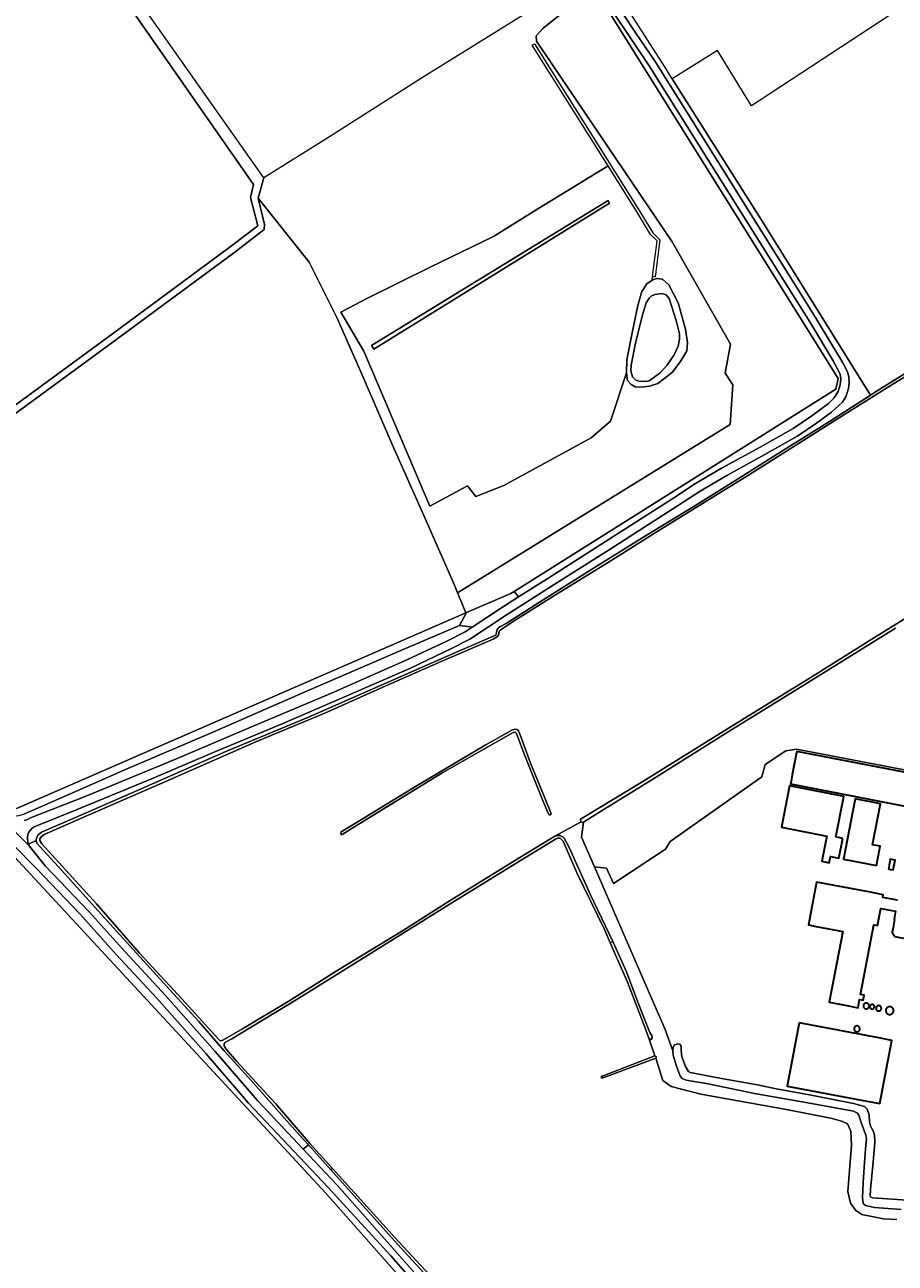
# Model space of a CAD drawing. Header units: metres. Extents: x 152737 to 157444, y 374779 to 378487.
# Tile 59 of 95: x 155086 to 155420, y 377477 to 377952. Entities that reach past the tile are written whole.
import ezdxf
from ezdxf.enums import TextEntityAlignment as Align

# ---------------------------------------------------------------- set-up
doc = ezdxf.new("R2010")
doc.units = ezdxf.units.M
for name, color, linetype, lineweight in [('B-XX-GR-BEPLANTING_CULTUUR_BOSPLANTSOEN-GV', 90, 'Continuous', 18), ('B-XX-OG-BEBOUWING-GV', 7, 'Continuous', 35), ('B-XX-OG-BEBOUWING_SCHUUR-GV', 7, 'Continuous', 35), ('B-XX-OG-BEBOUWING_SILO-GV', 7, 'Continuous', 35), ('B-XX-OG-TERREIN_CULTUURSCHEIDING-GV', 7, 'Continuous', 18), ('B-XX-OG-TERREIN_ONBEGROEID-GV', 7, 'Continuous', 18), ('B-XX-OG-TOPOGRAFIE-T18', 10, 'Continuous', 18), ('B-XX-OG-WATER-GV', 130, 'Continuous', 18), ('B-XX-OG-WATER_MEER-GV', 140, 'Continuous', 18), ('B-XX-OG-WATER_SLOOT-GV', 120, 'Continuous', 18), ('B-XX-OG-WEG-GV', 7, 'Continuous', 18)]:
    doc.layers.add(name, color=color, linetype=linetype, lineweight=lineweight)
doc.styles.add('NLCS-ISO-M-T18', font='NLCS-ISO.ttf', dxfattribs={"height": 1.8})

msp = doc.modelspace()

# ---------------------------------------------------------------- linework, layer by layer
at = {"layer": 'B-XX-GR-BEPLANTING_CULTUUR_BOSPLANTSOEN-GV'}
for points in [[(155231.405, 377712.36), (155252.992, 377721.586), (155255.733, 377726.573), (155255.49, 377726.469), (155082.037, 377650.894), (155067.253, 377665.607), (155064.654, 377662.995), (155070.95, 377657.197), (155080.358, 377648.671), (155082.009, 377648.546), (155084.138, 377648.836), (155086.059, 377649.33), (155093.94, 377652.686), (155125.94, 377666.797), (155158.149, 377680.635), (155195.016, 377696.705)], [(155088.007, 377637.146), (155094.163, 377629.527), (155111.055, 377611.899), (155124.862, 377596.491), (155140.311, 377579.812), (155159.34, 377558.392), (155175.538, 377539.52), (155193.074, 377520.97), (155195.071, 377522.601), (155191.851, 377526.189), (155171.948, 377548.516), (155162.839, 377558.665), (155153.104, 377569.799), (155140.69, 377583.453), (155121.54, 377604.424), (155099.268, 377629.149), (155092.095, 377636.897), (155091.034, 377638.128), (155090.717, 377639.116), (155090.73, 377639.218), (155087.795, 377637.75)]]:
    msp.add_lwpolyline(points, close=True, dxfattribs=at)
at = {"layer": 'B-XX-OG-BEBOUWING-GV'}
for points in [[(155382.194, 377672.933), (155380.565, 377664.344), (155379.961, 377661.156), (155379.907, 377660.873), (155434.933, 377650.158), (155434.962, 377650.306), (155435.593, 377653.49), (155436.779, 377659.482), (155437.414, 377662.689), (155382.277, 377673.37)], [(155404.627, 377655.189), (155400.171, 377632.061), (155412.839, 377629.62), (155413.483, 377632.963), (155413.422, 377632.975), (155414.2, 377637.014), (155411.317, 377637.57), (155414.35, 377653.315)], [(155383.237, 377569.32), (155378.619, 377545.13), (155409.191, 377539.34), (155414.101, 377538.41), (155418.661, 377562.61), (155413.751, 377563.54)]]:
    msp.add_lwpolyline(points, close=True, dxfattribs=at)
msp.add_lwpolyline([(155420.93, 377616.34), (155415.231, 377617.42), (155415.421, 377618.43), (155410.501, 377619.35), (155389.865, 377623.209), (155386.751, 377606.855), (155389.767, 377606.281), (155399.884, 377604.355), (155394.724, 377577.252), (155400.851, 377576.08), (155405.761, 377575.14), (155406.371, 377578.3), (155407.691, 377578.05), (155408.071, 377579.99), (155406.741, 377580.24), (155411.861, 377606.93), (155413.181, 377606.67), (155414.431, 377613.18), (155420.131, 377612.11), (155419.551, 377609.01), (155419.769, 377608.969), (155419.177, 377605.88), (155419.255, 377605.865), (155418.886, 377603.892), (155419.866, 377602.451), (155425.126, 377601.46)], dxfattribs=at)
at = {"layer": 'B-XX-OG-BEBOUWING_SCHUUR-GV'}
for points in [[(155399.917, 377640.031), (155397.203, 377640.568), (155400.267, 377656.061), (155379.53, 377660.162), (155376.395, 377644.313), (155393.768, 377640.877), (155391.863, 377631.244), (155394.75, 377630.673), (155395.218, 377633.042), (155398.41, 377632.411)], [(155417.401, 377628.253), (155419.275, 377627.902), (155419.991, 377631.73), (155418.117, 377632.081)]]:
    msp.add_lwpolyline(points, close=True, dxfattribs=at)
at = {"layer": 'B-XX-OG-BEBOUWING_SILO-GV'}
for points in [[(155410.008, 377575.831), (155410.004, 377575.927), (155409.991, 377576.023), (155409.971, 377576.116), (155409.942, 377576.208), (155409.905, 377576.297), (155409.86, 377576.382), (155409.809, 377576.464), (155409.75, 377576.54), (155409.685, 377576.611), (155409.614, 377576.676), (155409.538, 377576.735), (155409.457, 377576.786), (155409.372, 377576.831), (155409.283, 377576.867), (155409.191, 377576.896), (155409.097, 377576.917), (155409.002, 377576.93), (155408.906, 377576.934), (155408.809, 377576.93), (155408.714, 377576.917), (155408.62, 377576.896), (155408.528, 377576.867), (155408.439, 377576.831), (155408.354, 377576.786), (155408.273, 377576.735), (155408.197, 377576.676), (155408.126, 377576.611), (155408.061, 377576.54), (155408.002, 377576.464), (155407.951, 377576.382), (155407.906, 377576.297), (155407.869, 377576.208), (155407.84, 377576.116), (155407.82, 377576.023), (155407.807, 377575.927), (155407.803, 377575.831), (155407.807, 377575.735), (155407.82, 377575.64), (155407.841, 377575.546), (155407.87, 377575.454), (155407.906, 377575.365), (155407.951, 377575.28), (155408.003, 377575.199), (155408.061, 377575.123), (155408.126, 377575.052), (155408.197, 377574.987), (155408.273, 377574.928), (155408.354, 377574.877), (155408.44, 377574.832), (155408.529, 377574.795), (155408.62, 377574.767), (155408.714, 377574.746), (155408.809, 377574.733), (155408.906, 377574.729), (155409.002, 377574.733), (155409.097, 377574.746), (155409.191, 377574.767), (155409.282, 377574.795), (155409.371, 377574.832), (155409.457, 377574.877), (155409.538, 377574.928), (155409.614, 377574.987), (155409.685, 377575.052), (155409.75, 377575.123), (155409.808, 377575.199), (155409.86, 377575.28), (155409.905, 377575.365), (155409.941, 377575.454), (155409.97, 377575.546), (155409.991, 377575.64), (155410.004, 377575.735)], [(155411.388, 377574.672), (155411.46, 377574.694), (155411.529, 377574.723), (155411.596, 377574.758), (155411.66, 377574.799), (155411.72, 377574.845), (155411.776, 377574.896), (155411.827, 377574.951), (155411.873, 377575.011), (155411.913, 377575.075), (155411.948, 377575.142), (155411.977, 377575.212), (155412, 377575.284), (155412.016, 377575.358), (155412.026, 377575.433), (155412.029, 377575.508), (155412.026, 377575.583), (155412.016, 377575.658), (155412, 377575.732), (155411.977, 377575.804), (155411.948, 377575.874), (155411.913, 377575.941), (155411.873, 377576.005), (155411.827, 377576.065), (155411.776, 377576.12), (155411.72, 377576.171), (155411.66, 377576.217), (155411.596, 377576.258), (155411.529, 377576.293), (155411.46, 377576.322), (155411.388, 377576.344), (155411.314, 377576.361), (155411.239, 377576.371), (155411.164, 377576.374), (155411.088, 377576.371), (155411.013, 377576.361), (155410.939, 377576.344), (155410.867, 377576.322), (155410.798, 377576.293), (155410.731, 377576.258), (155410.667, 377576.217), (155410.607, 377576.171), (155410.551, 377576.12), (155410.5, 377576.065), (155410.454, 377576.005), (155410.414, 377575.941), (155410.379, 377575.874), (155410.35, 377575.804), (155410.327, 377575.732), (155410.311, 377575.658), (155410.301, 377575.583), (155410.298, 377575.508), (155410.301, 377575.433), (155410.311, 377575.358), (155410.327, 377575.284), (155410.35, 377575.212), (155410.379, 377575.142), (155410.414, 377575.075), (155410.454, 377575.011), (155410.5, 377574.951), (155410.551, 377574.896), (155410.607, 377574.845), (155410.667, 377574.799), (155410.731, 377574.758), (155410.798, 377574.723), (155410.867, 377574.694), (155410.939, 377574.672), (155411.013, 377574.655), (155411.088, 377574.645), (155411.164, 377574.642), (155411.239, 377574.645), (155411.314, 377574.655)], [(155412.719, 377575.261), (155412.692, 377575.175), (155412.673, 377575.088), (155412.661, 377574.999), (155412.657, 377574.91), (155412.661, 377574.821), (155412.673, 377574.732), (155412.692, 377574.644), (155412.719, 377574.559), (155412.753, 377574.476), (155412.794, 377574.397), (155412.843, 377574.322), (155412.897, 377574.25), (155412.958, 377574.185), (155413.023, 377574.124), (155413.095, 377574.07), (155413.17, 377574.021), (155413.249, 377573.98), (155413.332, 377573.946), (155413.417, 377573.919), (155413.505, 377573.9), (155413.594, 377573.888), (155413.683, 377573.884), (155413.772, 377573.888), (155413.861, 377573.9), (155413.949, 377573.919), (155414.034, 377573.946), (155414.117, 377573.98), (155414.196, 377574.021), (155414.271, 377574.07), (155414.343, 377574.124), (155414.408, 377574.185), (155414.469, 377574.25), (155414.523, 377574.322), (155414.572, 377574.397), (155414.613, 377574.476), (155414.647, 377574.559), (155414.674, 377574.644), (155414.693, 377574.732), (155414.705, 377574.821), (155414.709, 377574.91), (155414.705, 377574.999), (155414.693, 377575.088), (155414.674, 377575.175), (155414.647, 377575.261), (155414.613, 377575.343), (155414.571, 377575.423), (155414.523, 377575.498), (155414.469, 377575.569), (155414.408, 377575.635), (155414.342, 377575.695), (155414.271, 377575.75), (155414.196, 377575.798), (155414.116, 377575.839), (155414.034, 377575.873), (155413.948, 377575.9), (155413.861, 377575.919), (155413.772, 377575.931), (155413.683, 377575.935), (155413.594, 377575.931), (155413.505, 377575.919), (155413.418, 377575.9), (155413.332, 377575.873), (155413.25, 377575.839), (155413.17, 377575.798), (155413.095, 377575.75), (155413.024, 377575.695), (155412.958, 377575.635), (155412.897, 377575.569), (155412.843, 377575.498), (155412.795, 377575.423), (155412.753, 377575.343)], [(155418.746, 377575.266), (155418.636, 377575.336), (155418.52, 377575.396), (155418.399, 377575.447), (155418.274, 377575.486), (155418.146, 377575.514), (155418.017, 377575.531), (155417.886, 377575.537), (155417.755, 377575.531), (155417.626, 377575.514), (155417.498, 377575.486), (155417.373, 377575.447), (155417.252, 377575.396), (155417.136, 377575.336), (155417.026, 377575.266), (155416.922, 377575.186), (155416.825, 377575.098), (155416.737, 377575.001), (155416.657, 377574.897), (155416.587, 377574.787), (155416.527, 377574.671), (155416.476, 377574.55), (155416.437, 377574.425), (155416.409, 377574.297), (155416.392, 377574.168), (155416.386, 377574.037), (155416.392, 377573.906), (155416.409, 377573.777), (155416.437, 377573.649), (155416.476, 377573.524), (155416.527, 377573.403), (155416.587, 377573.287), (155416.657, 377573.177), (155416.737, 377573.073), (155416.825, 377572.976), (155416.922, 377572.888), (155417.026, 377572.808), (155417.136, 377572.738), (155417.252, 377572.678), (155417.373, 377572.627), (155417.498, 377572.588), (155417.626, 377572.56), (155417.755, 377572.543), (155417.886, 377572.537), (155418.017, 377572.543), (155418.146, 377572.56), (155418.274, 377572.588), (155418.399, 377572.627), (155418.52, 377572.678), (155418.636, 377572.738), (155418.746, 377572.808), (155418.85, 377572.888), (155418.947, 377572.976), (155419.035, 377573.073), (155419.115, 377573.177), (155419.185, 377573.287), (155419.245, 377573.403), (155419.296, 377573.524), (155419.335, 377573.649), (155419.363, 377573.777), (155419.38, 377573.906), (155419.386, 377574.037), (155419.38, 377574.168), (155419.363, 377574.297), (155419.335, 377574.425), (155419.296, 377574.55), (155419.245, 377574.671), (155419.185, 377574.787), (155419.115, 377574.897), (155419.035, 377575.001), (155418.947, 377575.098), (155418.85, 377575.186)], [(155404.251, 377566.947), (155404.264, 377566.85), (155404.285, 377566.755), (155404.314, 377566.662), (155404.352, 377566.572), (155404.397, 377566.486), (155404.449, 377566.404), (155404.508, 377566.327), (155404.574, 377566.255), (155404.646, 377566.189), (155404.723, 377566.13), (155404.805, 377566.078), (155404.891, 377566.033), (155404.981, 377565.995), (155405.074, 377565.966), (155405.169, 377565.945), (155405.266, 377565.932), (155405.363, 377565.928), (155405.46, 377565.932), (155405.557, 377565.945), (155405.652, 377565.966), (155405.745, 377565.995), (155405.835, 377566.033), (155405.921, 377566.078), (155406.003, 377566.13), (155406.08, 377566.189), (155406.152, 377566.255), (155406.218, 377566.327), (155406.277, 377566.404), (155406.329, 377566.486), (155406.374, 377566.572), (155406.412, 377566.662), (155406.441, 377566.755), (155406.462, 377566.85), (155406.475, 377566.947), (155406.479, 377567.044), (155406.475, 377567.141), (155406.462, 377567.238), (155406.441, 377567.333), (155406.411, 377567.425), (155406.374, 377567.515), (155406.329, 377567.602), (155406.277, 377567.684), (155406.218, 377567.761), (155406.152, 377567.832), (155406.08, 377567.898), (155406.003, 377567.957), (155405.921, 377568.01), (155405.834, 377568.055), (155405.744, 377568.092), (155405.652, 377568.121), (155405.557, 377568.142), (155405.46, 377568.155), (155405.363, 377568.159), (155405.266, 377568.155), (155405.169, 377568.142), (155405.074, 377568.121), (155404.982, 377568.092), (155404.892, 377568.055), (155404.805, 377568.01), (155404.723, 377567.957), (155404.646, 377567.898), (155404.574, 377567.832), (155404.508, 377567.761), (155404.449, 377567.684), (155404.397, 377567.602), (155404.352, 377567.515), (155404.315, 377567.425), (155404.285, 377567.333), (155404.264, 377567.238), (155404.251, 377567.141), (155404.247, 377567.044)]]:
    msp.add_lwpolyline(points, close=True, dxfattribs=at)
at = {"layer": 'B-XX-OG-TERREIN_CULTUURSCHEIDING-GV'}
for points in [[(155165.129, 377866.615), (155175.761, 377874.679), (155172.849, 377885.602), (155174.003, 377890.597), (155099.508, 377997.455), (155083.231, 378019.638), (155081.945, 378021.419), (155054.615, 378007.231), (155026.8, 377993.751), (155012.969, 378007.832), (155006.911, 378012.585), (154948.954, 377953.16), (154901.853, 377905.233), (154864.776, 377867.584), (154989.951, 377742.885), (154989.598, 377742.531), (154992.265, 377739.935), (155048.943, 377781.295), (155120.021, 377833.329)], [(155195.368, 377860.784), (155205.966, 377839.55), (155215.186, 377818.788), (155227.277, 377790.691), (155239.359, 377763.694), (155251.027, 377737.038), (155252.294, 377734.039), (155356.773, 377798.601), (155357.755, 377813.754), (155354.818, 377818.309), (155356.843, 377829.444), (155334.47, 377868.633), (155282.503, 377945.423), (155282.446, 377947.547), (155284.915, 377950.302), (155304.502, 377966.207), (155301.633, 377970.8), (155287.855, 377962.052), (155238.476, 377931.268), (155236.684, 377930.151), (155202.186, 377908.2), (155178.014, 377893.102), (155175.817, 377885.375)], [(155282.446, 377947.547), (155282.503, 377945.423), (155334.47, 377868.633), (155356.843, 377829.444), (155354.818, 377818.309), (155357.755, 377813.754), (155356.773, 377798.601), (155252.294, 377734.039), (155255.49, 377726.469), (155255.733, 377726.573), (155272.706, 377733.875), (155273.899, 377734.624), (155397.186, 377812.075), (155398.173, 377816.247), (155304.502, 377966.207), (155284.915, 377950.302)], [(155316.953, 377818.45), (155310.838, 377799.834), (155303.43, 377793.484), (155269.944, 377775.255), (155259.253, 377770.979), (155256.046, 377775.158), (155241.661, 377767.258), (155216.319, 377826.755), (155207.55, 377841.601), (155218.004, 377847.076), (155241.75, 377858.824), (155266.091, 377870.598), (155283.025, 377881.181), (155309.936, 377897.718), (155280.846, 377943.988), (155281.692, 377944.52), (155322.111, 377880.232), (155327.052, 377871.985), (155329.777, 377869.372), (155328.019, 377855.189), (155327.027, 377855.313), (155326.908, 377853.929), (155328.57, 377854.566), (155330.863, 377854.269), (155333.274, 377852.099), (155336.863, 377845.251), (155339.643, 377835.065), (155340.408, 377829.863), (155340.117, 377826.841), (155337.854, 377822.972), (155334.655, 377818.679), (155331.756, 377816.368), (155328.959, 377814.265), (155325.841, 377813.306), (155322.616, 377812.867), (155320.324, 377813.059), (155318.756, 377813.881), (155317.391, 377815.433)], [(155309.936, 377897.718), (155283.025, 377881.181), (155266.091, 377870.598), (155241.75, 377858.824), (155218.004, 377847.076), (155207.55, 377841.601), (155216.319, 377826.755), (155241.661, 377767.258), (155256.046, 377775.158), (155259.253, 377770.979), (155269.944, 377775.255), (155303.43, 377793.484), (155310.838, 377799.834), (155316.953, 377818.45), (155317.127, 377823.346), (155319.037, 377833.045), (155321.353, 377844.204), (155322.877, 377849.526), (155324.835, 377852.56), (155326.908, 377853.929), (155327.027, 377855.313), (155328.723, 377868.998), (155326.264, 377871.355), (155321.259, 377879.708)], [(155205.966, 377839.55), (155195.368, 377860.784), (155175.817, 377885.375), (155178.284, 377875.228), (155178.072, 377873.314), (155172.03, 377868.545), (155166.831, 377864.602), (155121.723, 377831.316), (155050.645, 377779.282), (154994.185, 377738.082), (154996.216, 377735.939), (154996.569, 377736.293), (155000.158, 377732.718), (154999.805, 377732.364), (155067.253, 377665.607), (155082.037, 377650.894), (155255.49, 377726.469), (155252.294, 377734.039), (155251.027, 377737.038), (155239.359, 377763.694), (155227.277, 377790.691), (155215.186, 377818.788)], [(155309.926, 377884.395), (155310.487, 377883.359), (155220.121, 377827.476), (155219.266, 377828.929)], [(155273.899, 377734.624), (155272.706, 377733.875), (155255.733, 377726.573), (155252.992, 377721.586), (155255.221, 377721.389), (155257.86, 377720.983), (155269.502, 377728.667), (155275.652, 377732.552)], [(155262.893, 377675.738), (155273.29, 377681.619), (155274.318, 377681.846), (155274.98, 377681.704), (155275.572, 377681.194), (155276.318, 377679.655), (155280.217, 377668.803), (155285.528, 377655.83), (155287.997, 377649.746), (155288.074, 377649.305), (155287.708, 377649.082), (155287.414, 377649.006), (155286.819, 377649.958), (155284.874, 377654.796), (155277.69, 377672.681), (155274.844, 377680.233), (155274.326, 377680.744), (155273.591, 377680.592), (155246.648, 377665.258), (155212.54, 377644.36), (155208.076, 377641.535), (155207.709, 377641.459), (155207.487, 377641.678), (155207.484, 377642.046), (155207.628, 377642.561), (155216.045, 377647.619), (155236.833, 377660.263)], [(155380.565, 377664.344), (155382.194, 377672.933), (155382.277, 377673.37), (155437.414, 377662.689), (155436.779, 377659.482), (155435.593, 377653.49), (155434.962, 377650.306), (155434.933, 377650.158), (155379.907, 377660.873), (155379.961, 377661.156)], [(155400.171, 377632.061), (155404.627, 377655.189), (155414.35, 377653.315), (155411.317, 377637.57), (155414.2, 377637.014), (155413.422, 377632.975), (155413.483, 377632.963), (155412.839, 377629.62)], [(155378.619, 377545.13), (155383.237, 377569.32), (155413.751, 377563.54), (155418.661, 377562.61), (155414.101, 377538.41), (155409.191, 377539.34)], [(155193.074, 377520.97), (155206.096, 377507.195), (155253.109, 377453.938), (155259.088, 377447.507), (155261.328, 377449.589), (155252.114, 377459.643), (155229.221, 377484.549), (155203.686, 377513.001), (155195.071, 377522.601)]]:
    msp.add_lwpolyline(points, close=True, dxfattribs=at)
for points in [[(155417.954, 377955.388), (155364.91, 377920.699), (155351.918, 377941.864), (155334.575, 377931.089), (155369.204, 377876.114), (155410.595, 377809.894), (155412.108, 377810.862), (155430.288, 377822.194), (155451.116, 377835.278), (155467.382, 377845.853), (155484.39, 377856.62), (155487.841, 377858.687), (155488.951, 377859.252), (155489.688, 377860.124), (155490.228, 377862.603), (155491.725, 377869.732), (155492.382, 377873.079), (155493.531, 377882.003), (155510.616, 377978.067)], [(155437.691, 377825.589), (155418.094, 377813.442), (155400.347, 377802.299), (155378.348, 377788.403), (155362.757, 377778.574), (155347.782, 377769.37), (155327.322, 377756.66), (155310.376, 377745.956), (155289.792, 377733.307), (155274.016, 377723.416), (155269.396, 377720.288), (155268.533, 377719.849), (155268.165, 377719.351), (155268.109, 377718.546), (155267.928, 377717.864), (155267.437, 377717.303), (155265.896, 377716.364), (155245.964, 377707.743), (155223.565, 377697.929), (155201.599, 377688.118), (155175, 377676.974), (155140.939, 377662.063), (155108.42, 377647.845), (155093.857, 377641.552), (155092.811, 377640.678), (155092.136, 377639.807), (155092.202, 377639.188), (155092.892, 377637.893), (155113.852, 377614.954), (155130.388, 377596.069), (155146.543, 377578.542), (155160.58, 377563.044), (155161.326, 377562.492), (155162.253, 377562.684), (155169.774, 377567.008), (155187.279, 377577.469), (155206.381, 377589.55), (155231.096, 377604.58), (155249.459, 377616.161), (155274.479, 377631.688), (155289.517, 377640.893), (155299.658, 377646.404), (155299.441, 377646.972), (155299.438, 377647.328), (155300.642, 377648.12), (155301.352, 377648.48), (155323.249, 377661.873), (155355.066, 377681.6), (155388.371, 377702.191), (155412.109, 377717.02), (155440.737, 377734.802)], [(155420.127, 377720.564), (155385.405, 377699.038), (155355.925, 377680.894), (155327.157, 377662.755), (155305.969, 377649.652), (155300.584, 377646.269), (155299.805, 377640.464), (155304.745, 377629.121), (155309.408, 377628.604), (155312.091, 377622.773), (155331.944, 377635.933), (155333.776, 377638.843), (155368.94, 377663.608), (155370.21, 377668.371), (155378.068, 377673.61), (155382.116, 377674.165), (155452.214, 377660.848)], [(155452.214, 377660.848), (155382.116, 377674.165), (155378.068, 377673.61), (155370.21, 377668.371), (155368.94, 377663.608), (155333.776, 377638.843), (155331.944, 377635.933), (155312.091, 377622.773), (155309.408, 377628.604), (155304.745, 377629.121), (155323.69, 377585.622), (155331.827, 377566.818), (155334.717, 377558.608), (155334.932, 377560.039), (155335.453, 377560.946), (155336.654, 377561.331), (155337.483, 377561.111), (155337.939, 377560.362), (155337.951, 377558.707), (155338.269, 377556.376), (155339.574, 377552.624), (155340.792, 377550.677), (155341.547, 377550.306), (155343.506, 377549.868), (155353.45, 377548.058), (155367.16, 377545.597), (155374.318, 377544.067), (155387.124, 377541.75), (155404, 377538.409), (155408.221, 377537.31), (155409.206, 377536.264), (155409.974, 377534.088), (155410.144, 377531.38), (155410.532, 377529.728), (155411.597, 377528.005), (155412.06, 377526.429), (155412.231, 377523.42), (155411.39, 377514.687), (155410.552, 377505.503), (155410.419, 377503.094), (155410.649, 377502.494), (155411.327, 377502.348), (155432.062, 377500.828)], [(155253.194, 377445.813), (155201.615, 377504.143), (155080.769, 377634.706), (155082.243, 377637.252), (155080.563, 377638.966), (155041.354, 377571.054), (154979.101, 377455.142)], [(155420.681, 377493.93), (155415.566, 377494.262), (155407.162, 377495.939), (155404.886, 377497.427), (155402.9, 377500.281), (155401.824, 377504.706), (155403.254, 377522.487), (155402.967, 377527.853), (155401.738, 377530.597), (155399.852, 377531.498), (155395.876, 377532.727), (155378.918, 377536.009), (155345.464, 377541.992), (155334.181, 377544.891), (155330.892, 377547.211), (155328.26, 377555.787), (155319.746, 377552.612), (155309.678, 377548.908), (155307.894, 377548.318), (155307.433, 377548.315), (155307.257, 377548.66), (155307.372, 377548.776), (155307.716, 377549.009), (155308.004, 377549.069), (155324.571, 377555.358), (155327.908, 377556.65), (155325.532, 377563.468), (155324.395, 377566.678), (155317.457, 377584.951), (155310.775, 377599.998), (155308.525, 377605.066), (155298.098, 377626.594), (155292.749, 377638.997), (155291.628, 377640.042), (155290.699, 377640.035), (155289.773, 377639.719), (155278.31, 377632.706), (155251.132, 377615.925), (155219.58, 377596.266), (155190.369, 377578.171), (155165.716, 377563.266), (155163.065, 377561.761), (155162.759, 377561.202), (155162.763, 377560.583), (155163.516, 377559.227), (155167.571, 377554.675), (155182.418, 377538.377), (155194.962, 377523.92), (155195.693, 377523.111), (155204.318, 377513.568), (155229.648, 377485.542), (155251.852, 377461.683)], [(155425.126, 377601.46), (155419.866, 377602.451), (155418.886, 377603.892), (155419.255, 377605.865), (155419.177, 377605.88), (155419.769, 377608.969), (155419.551, 377609.01), (155420.131, 377612.11), (155414.431, 377613.18), (155413.181, 377606.67), (155411.861, 377606.93), (155406.741, 377580.24), (155408.071, 377579.99), (155407.691, 377578.05), (155406.371, 377578.3), (155405.761, 377575.14), (155400.851, 377576.08), (155394.724, 377577.252), (155399.884, 377604.355), (155389.767, 377606.281), (155386.751, 377606.855), (155389.865, 377623.209), (155410.501, 377619.35), (155415.421, 377618.43), (155415.231, 377617.42), (155420.93, 377616.34)]]:
    msp.add_lwpolyline(points, dxfattribs=at)
at = {"layer": 'B-XX-OG-TERREIN_ONBEGROEID-GV'}
msp.add_lwpolyline([(155422.268, 377497.836), (155412.031, 377498.592), (155408.565, 377499.319), (155407.731, 377500.141), (155407.416, 377502.245), (155407.675, 377508.116), (155408.222, 377515.869), (155408.777, 377522.568), (155408.987, 377524.752), (155408.75, 377526.255), (155406.985, 377531.208), (155406.063, 377533.985), (155405.531, 377534.733), (155404.021, 377535.475), (155386.544, 377538.662), (155366.055, 377542.203), (155348.349, 377545.915), (155339.912, 377547.36), (155338.403, 377548.026), (155337.569, 377548.848), (155336.035, 377553.126), (155334.954, 377556.955), (155334.717, 377558.608), (155331.827, 377566.818), (155323.69, 377585.622), (155304.745, 377629.121), (155299.805, 377640.464), (155300.584, 377646.269), (155300.087, 377646.123), (155299.658, 377646.404), (155289.517, 377640.893), (155290.568, 377641.148), (155291.62, 377641.156), (155292.677, 377640.482), (155293.113, 377640.114), (155295.057, 377636.476), (155303.17, 377618.336), (155311.773, 377600.479), (155313.096, 377597.732), (155316.996, 377588.847), (155321.41, 377577.303), (155325.384, 377566.871), (155326.075, 377565.39), (155326.7, 377564.466), (155326.831, 377563.539), (155326.525, 377562.979), (155326.216, 377562.977), (155325.532, 377563.468), (155327.908, 377556.65), (155328.139, 377556.536), (155328.372, 377556.25), (155328.373, 377556.019), (155328.26, 377555.787), (155330.892, 377547.211), (155334.181, 377544.891), (155345.464, 377541.992), (155378.918, 377536.009), (155395.876, 377532.727), (155399.852, 377531.498), (155401.738, 377530.597), (155402.967, 377527.853), (155403.254, 377522.487), (155401.824, 377504.706), (155402.9, 377500.281), (155404.886, 377497.427), (155407.162, 377495.939), (155415.566, 377494.262), (155420.681, 377493.93)], dxfattribs=at)
at = {"layer": 'B-XX-OG-WATER-GV'}
for points in [[(155310.487, 377883.359), (155309.926, 377884.395), (155219.266, 377828.929), (155220.121, 377827.476)], [(155262.893, 377675.738), (155236.833, 377660.263), (155216.045, 377647.619), (155207.628, 377642.561), (155207.484, 377642.046), (155207.487, 377641.678), (155207.709, 377641.459), (155208.076, 377641.535), (155212.54, 377644.36), (155246.648, 377665.258), (155273.591, 377680.592), (155274.326, 377680.744), (155274.844, 377680.233), (155277.69, 377672.681), (155284.874, 377654.796), (155286.819, 377649.958), (155287.414, 377649.006), (155287.708, 377649.082), (155288.074, 377649.305), (155287.997, 377649.746), (155285.528, 377655.83), (155280.217, 377668.803), (155276.318, 377679.655), (155275.572, 377681.194), (155274.98, 377681.704), (155274.318, 377681.846), (155273.29, 377681.619)]]:
    msp.add_lwpolyline(points, close=True, dxfattribs=at)
at = {"layer": 'B-XX-OG-WATER_MEER-GV'}
msp.add_lwpolyline([(155318.718, 377819.192), (155319.359, 377816.905), (155320.409, 377815.767), (155321.767, 377815.152), (155323.955, 377815.063), (155325.723, 377815.388), (155329.868, 377818.333), (155332.451, 377821.267), (155335.338, 377825.245), (155336.773, 377828.588), (155337.274, 377831.299), (155337.364, 377833.278), (155336.078, 377838.477), (155333.311, 377846.892), (155332.156, 377848.238), (155330.59, 377848.748), (155327.885, 377848.416), (155326.431, 377847.781), (155325.708, 377846.943), (155324.575, 377845.164), (155323.149, 377840.676), (155320.414, 377829.722), (155318.807, 377821.379)], close=True, dxfattribs=at)
at = {"layer": 'B-XX-OG-WATER_SLOOT-GV'}
for points in [[(155316.953, 377818.45), (155317.391, 377815.433), (155318.756, 377813.881), (155320.324, 377813.059), (155322.616, 377812.867), (155325.841, 377813.306), (155328.959, 377814.265), (155331.756, 377816.368), (155334.655, 377818.679), (155337.854, 377822.972), (155340.117, 377826.841), (155340.408, 377829.863), (155339.643, 377835.065), (155336.863, 377845.251), (155333.274, 377852.099), (155330.863, 377854.269), (155328.57, 377854.566), (155326.908, 377853.929), (155324.835, 377852.56), (155322.877, 377849.526), (155321.353, 377844.204), (155319.037, 377833.045), (155317.127, 377823.346)], [(155318.718, 377819.192), (155318.807, 377821.379), (155320.414, 377829.722), (155323.149, 377840.676), (155324.575, 377845.164), (155325.708, 377846.943), (155326.431, 377847.781), (155327.885, 377848.416), (155330.59, 377848.748), (155332.156, 377848.238), (155333.311, 377846.892), (155336.078, 377838.477), (155337.364, 377833.278), (155337.274, 377831.299), (155336.773, 377828.588), (155335.338, 377825.245), (155332.451, 377821.267), (155329.868, 377818.333), (155325.723, 377815.388), (155323.955, 377815.063), (155321.767, 377815.152), (155320.409, 377815.767), (155319.359, 377816.905)], [(155311.773, 377600.479), (155310.775, 377599.998), (155317.457, 377584.951), (155324.395, 377566.678), (155325.532, 377563.468), (155326.216, 377562.977), (155326.525, 377562.979), (155326.831, 377563.539), (155326.7, 377564.466), (155326.075, 377565.39), (155325.384, 377566.871), (155321.41, 377577.303), (155316.996, 377588.847), (155313.096, 377597.732)], [(155328.373, 377556.019), (155328.372, 377556.25), (155328.139, 377556.536), (155327.908, 377556.65), (155324.571, 377555.358), (155308.004, 377549.069), (155307.716, 377549.009), (155307.372, 377548.776), (155307.257, 377548.66), (155307.433, 377548.315), (155307.894, 377548.318), (155309.678, 377548.908), (155319.746, 377552.612), (155328.26, 377555.787)], [(155204.318, 377513.568), (155203.686, 377513.001), (155229.221, 377484.549), (155252.114, 377459.643), (155261.328, 377449.589), (155274.32, 377435.412), (155298.272, 377409.523), (155307.315, 377399.807), (155308.063, 377399.07), (155308.557, 377399.259), (155308.677, 377399.755), (155306.808, 377401.599), (155288.158, 377421.707), (155267.508, 377444.711), (155251.852, 377461.683), (155229.648, 377485.542)]]:
    msp.add_lwpolyline(points, close=True, dxfattribs=at)
for points in [[(155430.288, 377822.194), (155412.108, 377810.862), (155410.595, 377809.894), (155394.794, 377799.784), (155377.17, 377788.704), (155360.531, 377778.311), (155343.215, 377767.481), (155324.356, 377755.896), (155303.403, 377742.935), (155285.101, 377731.417), (155270.867, 377722.403), (155268.524, 377721.025), (155267.785, 377720.524), (155267.357, 377719.841), (155267.24, 377718.787), (155266.876, 377717.856), (155253.238, 377711.942), (155225.038, 377699.672), (155195.111, 377686.524), (155163.452, 377673.302), (155130.995, 377659.022), (155105.757, 377648.073), (155092.799, 377642.349), (155091.383, 377641.287), (155090.834, 377640.045), (155090.73, 377639.218), (155090.717, 377639.116), (155091.034, 377638.128), (155092.095, 377636.897), (155099.268, 377629.149), (155121.54, 377604.424), (155140.69, 377583.453), (155153.104, 377569.799), (155162.839, 377558.665), (155171.948, 377548.516), (155191.851, 377526.189), (155195.071, 377522.601), (155203.686, 377513.001), (155204.318, 377513.568), (155195.693, 377523.111), (155194.962, 377523.92), (155182.418, 377538.377), (155167.571, 377554.675), (155163.516, 377559.227), (155162.763, 377560.583), (155162.759, 377561.202), (155163.065, 377561.761), (155165.716, 377563.266), (155190.369, 377578.171), (155219.58, 377596.266), (155251.132, 377615.925), (155278.31, 377632.706), (155289.773, 377639.719), (155290.699, 377640.035), (155291.628, 377640.042), (155292.749, 377638.997), (155298.098, 377626.594), (155308.525, 377605.066), (155310.775, 377599.998), (155311.773, 377600.479), (155303.17, 377618.336), (155295.057, 377636.476), (155293.113, 377640.114), (155292.677, 377640.482), (155291.62, 377641.156), (155290.568, 377641.148), (155289.517, 377640.893), (155274.479, 377631.688), (155249.459, 377616.161), (155231.096, 377604.58), (155206.381, 377589.55), (155187.279, 377577.469), (155169.774, 377567.008), (155162.253, 377562.684), (155161.326, 377562.492), (155160.58, 377563.044), (155146.543, 377578.542), (155130.388, 377596.069), (155113.852, 377614.954), (155092.892, 377637.893), (155092.202, 377639.188), (155092.136, 377639.807), (155092.811, 377640.678), (155093.857, 377641.552), (155108.42, 377647.845), (155140.939, 377662.063), (155175, 377676.974), (155201.599, 377688.118), (155223.565, 377697.929), (155245.964, 377707.743), (155265.896, 377716.364), (155267.437, 377717.303), (155267.928, 377717.864), (155268.109, 377718.546), (155268.165, 377719.351), (155268.533, 377719.849), (155269.396, 377720.288), (155274.016, 377723.416), (155289.792, 377733.307), (155310.376, 377745.956), (155327.322, 377756.66), (155347.782, 377769.37), (155362.757, 377778.574), (155378.348, 377788.403), (155400.347, 377802.299), (155418.094, 377813.442), (155437.691, 377825.589)], [(155440.737, 377734.802), (155412.109, 377717.02), (155388.371, 377702.191), (155355.066, 377681.6), (155323.249, 377661.873), (155301.352, 377648.48), (155300.642, 377648.12), (155299.438, 377647.328), (155299.441, 377646.972), (155299.658, 377646.404), (155300.087, 377646.123), (155300.584, 377646.269), (155305.969, 377649.652), (155327.157, 377662.755), (155355.925, 377680.894), (155385.405, 377699.038), (155420.127, 377720.564)], [(155432.062, 377500.828), (155411.327, 377502.348), (155410.649, 377502.494), (155410.419, 377503.094), (155410.552, 377505.503), (155411.39, 377514.687), (155412.231, 377523.42), (155412.06, 377526.429), (155411.597, 377528.005), (155410.532, 377529.728), (155410.144, 377531.38), (155409.974, 377534.088), (155409.206, 377536.264), (155408.221, 377537.31), (155404, 377538.409), (155387.124, 377541.75), (155374.318, 377544.067), (155367.16, 377545.597), (155353.45, 377548.058), (155343.506, 377549.868), (155341.547, 377550.306), (155340.792, 377550.677), (155339.574, 377552.624), (155338.269, 377556.376), (155337.951, 377558.707), (155337.939, 377560.362), (155337.483, 377561.111), (155336.654, 377561.331), (155335.453, 377560.946), (155334.932, 377560.039), (155334.717, 377558.608), (155334.954, 377556.955), (155336.035, 377553.126), (155337.569, 377548.848), (155338.403, 377548.026), (155339.912, 377547.36), (155348.349, 377545.915), (155366.055, 377542.203), (155386.544, 377538.662), (155404.021, 377535.475), (155405.531, 377534.733), (155406.063, 377533.985), (155406.985, 377531.208), (155408.75, 377526.255), (155408.987, 377524.752), (155408.777, 377522.568), (155408.222, 377515.869), (155407.675, 377508.116), (155407.416, 377502.245), (155407.731, 377500.141), (155408.565, 377499.319), (155412.031, 377498.592), (155422.268, 377497.836)]]:
    msp.add_lwpolyline(points, dxfattribs=at)
at = {"layer": 'B-XX-OG-WEG-GV'}
for points in [[(155050.645, 377779.282), (155121.723, 377831.316), (155166.831, 377864.602), (155172.03, 377868.545), (155178.072, 377873.314), (155178.284, 377875.228), (155175.817, 377885.375), (155178.014, 377893.102), (155103.728, 377998.423), (155086.775, 378022.329), (155078.007, 378034.124)], [(155083.231, 378019.638), (155099.508, 377997.455), (155174.003, 377890.597), (155172.849, 377885.602), (155175.761, 377874.679), (155165.129, 377866.615), (155120.021, 377833.329), (155048.943, 377781.295)], [(155316.156, 377955.334), (155320.372, 377948.957), (155327.948, 377937.737), (155351.988, 377899.367), (155365.693, 377877.473), (155379.229, 377855.911), (155389.507, 377839.601), (155399.964, 377822.183), (155401.753, 377818.725), (155402.237, 377816.846), (155402.368, 377814.906), (155402.264, 377813.023), (155401.748, 377811.137), (155401.055, 377809.25), (155399.835, 377807.183), (155398.316, 377805.701), (155395.545, 377803.27), (155389.821, 377799.063), (155382.691, 377794.237), (155370.025, 377787.094), (155355.42, 377779.105), (155345.189, 377773.091), (155336.566, 377767.421), (155310.749, 377750.856), (155288.967, 377736.986), (155271.276, 377725.809), (155256.904, 377716.323), (155249.877, 377712.719), (155233.95, 377705.095), (155208.636, 377694.175), (155184.997, 377683.932), (155159.227, 377673.135), (155135.584, 377663.151), (155106.46, 377651.132), (155090.608, 377644.712), (155089.997, 377644.413), (155089.214, 377643.878), (155088.533, 377643.221), (155087.971, 377642.459), (155087.545, 377641.614), (155087.374, 377640.184), (155087.531, 377638.5), (155087.795, 377637.75), (155090.73, 377639.218), (155090.834, 377640.045), (155091.383, 377641.287), (155092.799, 377642.349), (155105.757, 377648.073), (155130.995, 377659.022), (155163.452, 377673.302), (155195.111, 377686.524), (155225.038, 377699.672), (155253.238, 377711.942), (155266.876, 377717.856), (155267.24, 377718.787), (155267.357, 377719.841), (155267.785, 377720.524), (155268.524, 377721.025), (155270.867, 377722.403), (155285.101, 377731.417), (155303.403, 377742.935), (155324.356, 377755.896), (155343.215, 377767.481), (155360.531, 377778.311), (155377.17, 377788.704), (155394.794, 377799.784), (155410.595, 377809.894), (155369.204, 377876.114), (155334.575, 377931.089), (155331.649, 377935.683), (155312.726, 377965.394)], [(155304.502, 377966.207), (155398.173, 377816.247), (155397.186, 377812.075), (155273.899, 377734.624), (155275.652, 377732.552), (155287.193, 377739.844), (155308.975, 377753.714), (155334.792, 377770.279), (155343.415, 377775.949), (155353.646, 377781.963), (155368.251, 377789.952), (155380.917, 377797.095), (155388.047, 377801.921), (155394.455, 377806.631), (155396.496, 377808.7), (155398.143, 377811.267), (155398.958, 377813.827), (155399.109, 377816.105), (155398.874, 377817.936), (155396.228, 377823.026), (155387.293, 377837.901), (155377.015, 377854.211), (155363.479, 377875.773), (155349.774, 377897.667), (155325.734, 377936.037), (155318.158, 377947.257), (155312.713, 377955.493)], [(155077.849, 377647.553), (155088.007, 377637.146), (155087.795, 377637.75), (155087.531, 377638.5), (155087.374, 377640.184), (155087.545, 377641.614), (155087.971, 377642.459), (155088.533, 377643.221), (155089.214, 377643.878), (155089.997, 377644.413), (155090.608, 377644.712), (155106.46, 377651.132), (155135.584, 377663.151), (155159.227, 377673.135), (155184.997, 377683.932), (155208.636, 377694.175), (155233.95, 377705.095), (155249.877, 377712.719), (155256.904, 377716.323), (155271.276, 377725.809), (155288.967, 377736.986), (155310.749, 377750.856), (155336.566, 377767.421), (155345.189, 377773.091), (155355.42, 377779.105), (155370.025, 377787.094), (155382.691, 377794.237), (155389.821, 377799.063), (155395.545, 377803.27), (155398.316, 377805.701), (155399.835, 377807.183), (155401.055, 377809.25), (155401.748, 377811.137), (155402.264, 377813.023), (155402.368, 377814.906), (155402.237, 377816.846), (155401.753, 377818.725), (155399.964, 377822.183), (155389.507, 377839.601), (155379.229, 377855.911), (155365.693, 377877.473), (155351.988, 377899.367), (155327.948, 377937.737), (155320.372, 377948.957), (155316.156, 377955.334)], [(155312.713, 377955.493), (155318.158, 377947.257), (155325.734, 377936.037), (155349.774, 377897.667), (155363.479, 377875.773), (155377.015, 377854.211), (155387.293, 377837.901), (155396.228, 377823.026), (155398.874, 377817.936), (155399.109, 377816.105), (155398.958, 377813.827), (155398.143, 377811.267), (155396.496, 377808.7), (155394.455, 377806.631), (155388.047, 377801.921), (155380.917, 377797.095), (155368.251, 377789.952), (155353.646, 377781.963), (155343.415, 377775.949), (155334.792, 377770.279), (155308.975, 377753.714), (155287.193, 377739.844), (155275.652, 377732.552), (155269.502, 377728.667), (155257.86, 377720.983), (155255.13, 377719.181), (155248.103, 377715.577), (155232.793, 377708.449), (155203.94, 377695.721), (155173.341, 377682.705), (155144.739, 377670.564), (155110.203, 377656.317), (155088.61, 377647.923), (155087.465, 377647.294), (155086.252, 377646.81)], [(155086.252, 377646.81), (155087.465, 377647.294), (155088.61, 377647.923), (155110.203, 377656.317), (155144.739, 377670.564), (155173.341, 377682.705), (155203.94, 377695.721), (155232.793, 377708.449), (155248.103, 377715.577), (155255.13, 377719.181), (155257.86, 377720.983), (155255.221, 377721.389), (155252.992, 377721.586), (155231.405, 377712.36), (155195.016, 377696.705), (155158.149, 377680.635), (155125.94, 377666.797), (155093.94, 377652.686), (155086.059, 377649.33)], [(155253.109, 377453.938), (155206.096, 377507.195), (155193.074, 377520.97), (155175.538, 377539.52), (155159.34, 377558.392), (155140.311, 377579.812), (155124.862, 377596.491), (155111.055, 377611.899), (155094.163, 377629.527), (155088.007, 377637.146), (155077.849, 377647.553)], [(155082.243, 377637.252), (155090.719, 377628.606), (155107.61, 377610.978), (155121.417, 377595.57), (155136.866, 377578.891), (155155.895, 377557.471), (155172.093, 377538.599), (155202.652, 377506.274), (155226.669, 377480.006), (155251.384, 377452.008)]]:
    msp.add_lwpolyline(points, dxfattribs=at)
msp.add_lwpolyline([(155286.964, 377413.356), (155270.653, 377431.283), (155251.384, 377452.008), (155226.669, 377480.006), (155202.652, 377506.274), (155172.093, 377538.599), (155155.895, 377557.471), (155136.866, 377578.891), (155121.417, 377595.57), (155107.61, 377610.978), (155090.719, 377628.606), (155082.243, 377637.252), (155080.769, 377634.706), (155201.615, 377504.143), (155253.194, 377445.813), (155296.616, 377400.624), (155297.408, 377398.954), (155297.38, 377398.341), (155298.612, 377396.997), (155298.723, 377397.692), (155298.71, 377399.536), (155298.087, 377400.761), (155296.576, 377403.297)], close=True, dxfattribs=at)

# ---------------------------------------------------------------- texts
at = {"layer": 'B-XX-OG-TOPOGRAFIE-T18', "style": 'NLCS-ISO-M-T18'}
msp.add_text('Heers', height=0.0018, rotation=32.7, dxfattribs=at).set_placement((155320.802, 377758.522), align=Align.MIDDLE_CENTER)

doc.saveas('drawing.dxf')
